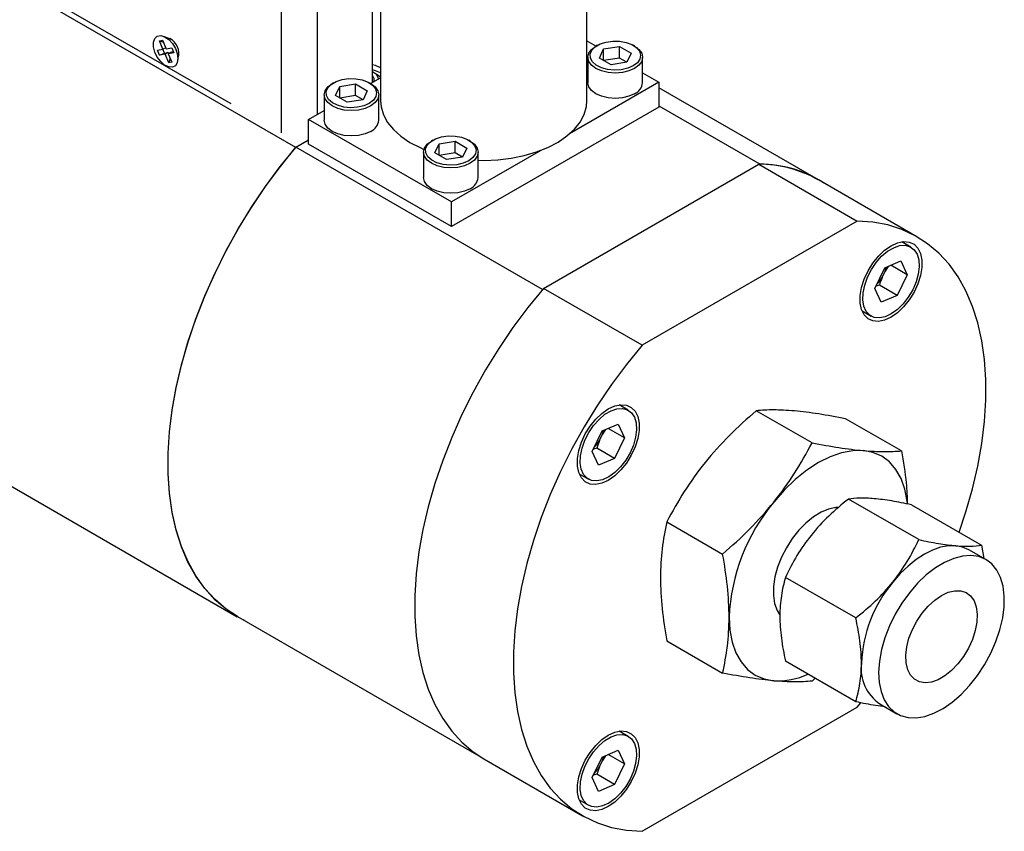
# Model space of a CAD drawing. Header units: inches. Extents: x 7.8 to 27.2, y 2.2 to 17.8.
# Tile 9 of 11: x 24.8 to 27.2, y 13.8 to 15.8. Entities that reach past the tile are written whole.
import ezdxf

# ---------------------------------------------------------------- set-up
doc = ezdxf.new("R2010")
doc.units = ezdxf.units.IN
doc.header["$MEASUREMENT"] = 0

msp = doc.modelspace()

# ---------------------------------------------------------------- linework, layer by layer
at = {"color": 8, "linetype": 'Continuous', "lineweight": 25}
for p, q in [((25.4084, 15.5663), (25.4088, 17.0796)), ((25.4968, 15.6125), (25.4972, 17.0797))]:
    msp.add_line(p, q, dxfattribs=at)
at = {"color": 7, "linetype": 'Continuous', "lineweight": 25}
for p, q in [((25.4434, 15.5302), (23.773, 16.4944)), ((25.6529, 16.2137), (25.6529, 15.6457)), ((26.1629, 15.6457), (26.1629, 16.2137)), ((25.6328, 15.691), (25.6329, 16.0121)), ((24.823, 15.9044), (25.2827, 15.6388)), ((25.1062, 15.7942), (25.1142, 15.7956)), ((25.1142, 15.7956), (25.1232, 15.7745)), ((25.1355, 15.7975), (25.1175, 15.805)), ((25.1333, 15.799), (25.1327, 15.7987)), ((25.1014, 15.7707), (25.1152, 15.7731)), ((25.1152, 15.7731), (25.1062, 15.7942)), ((25.1062, 15.7942), (25.1164, 15.7905)), ((25.1189, 15.7634), (25.1148, 15.7731)), ((25.1221, 15.7771), (25.1152, 15.7731)), ((25.1232, 15.7745), (25.137, 15.777)), ((25.137, 15.777), (25.1422, 15.7647)), ((26.1629, 15.7945), (26.1858, 15.7813)), ((26.189, 15.7831), (26.1854, 15.7811)), ((26.1939, 15.7515), (26.2044, 15.7742)), ((26.2044, 15.7742), (26.2437, 15.7803)), ((26.2044, 15.7454), (26.2044, 15.7742)), ((26.2437, 15.7803), (26.2725, 15.7637)), ((26.2437, 15.7515), (26.2437, 15.7803)), ((26.2809, 15.7811), (26.2774, 15.7831)), ((25.1067, 15.7585), (25.1014, 15.7707)), ((25.1067, 15.7585), (25.1189, 15.7634)), ((25.1204, 15.7609), (25.1067, 15.7585)), ((25.1189, 15.7634), (25.1275, 15.765)), ((25.1275, 15.765), (25.1204, 15.7609)), ((25.1294, 15.7398), (25.1204, 15.7609)), ((25.1275, 15.765), (25.1286, 15.7624)), ((25.1355, 15.7664), (25.1284, 15.7623)), ((25.1422, 15.7647), (25.1284, 15.7623)), ((25.1284, 15.7623), (25.1374, 15.7412)), ((25.133, 15.7515), (25.1294, 15.7398)), ((25.1355, 15.7664), (25.1411, 15.7674)), ((25.1519, 15.7454), (25.1545, 15.7647)), ((25.1541, 15.7617), (25.1547, 15.762)), ((26.1657, 15.7535), (26.1657, 15.6906)), ((26.2226, 15.7349), (26.1939, 15.7515)), ((26.2437, 15.7515), (26.2044, 15.7454)), ((26.262, 15.741), (26.2437, 15.7515)), ((26.2725, 15.7637), (26.262, 15.741)), ((26.3007, 15.6906), (26.3007, 15.7535)), ((25.1374, 15.7412), (25.1294, 15.7398)), ((26.262, 15.741), (26.2226, 15.7349)), ((25.6283, 15.6884), (25.6529, 15.7026)), ((25.6467, 15.7094), (25.6355, 15.7158)), ((25.6467, 15.7094), (25.6529, 15.7051)), ((26.3007, 15.7149), (26.341, 15.6917)), ((25.5367, 15.6902), (25.5331, 15.6882)), ((25.5416, 15.6586), (25.5521, 15.6813)), ((25.5521, 15.6813), (25.5914, 15.6874)), ((25.5521, 15.6526), (25.5521, 15.6813)), ((25.5914, 15.6874), (25.6202, 15.6708)), ((25.5914, 15.6586), (25.5914, 15.6874)), ((25.6286, 15.6882), (25.6251, 15.6902)), ((26.341, 15.6917), (26.1202, 15.5642)), ((26.341, 15.6917), (26.341, 15.6304)), ((26.7355, 15.4505), (26.341, 15.6782)), ((25.5134, 15.6606), (25.5134, 15.5978)), ((25.5703, 15.642), (25.5416, 15.6586)), ((25.5914, 15.6586), (25.5521, 15.6526)), ((25.6097, 15.6481), (25.5914, 15.6586)), ((25.6202, 15.6708), (25.6097, 15.6481)), ((25.6484, 15.5978), (25.6484, 15.6606)), ((25.6097, 15.6481), (25.5703, 15.642)), ((26.341, 15.6304), (25.8284, 15.3345)), ((26.341, 15.6334), (26.5909, 15.4891)), ((25.4748, 15.5998), (25.5134, 15.6221)), ((25.8284, 15.3957), (25.4748, 15.5998)), ((25.4748, 15.5386), (25.4748, 15.5998)), ((25.4748, 15.5483), (25.4434, 15.5302)), ((25.4437, 15.5308), (25.4748, 15.5488)), ((26.0533, 15.1789), (25.4437, 15.5308)), ((25.8284, 15.3345), (25.4748, 15.5386)), ((25.7824, 15.5484), (25.7789, 15.5463)), ((25.7873, 15.5168), (25.7978, 15.5395)), ((25.7978, 15.5395), (25.8371, 15.5456)), ((25.7978, 15.5107), (25.7978, 15.5395)), ((25.8371, 15.5456), (25.8659, 15.529)), ((25.8371, 15.5168), (25.8371, 15.5456)), ((25.8659, 15.529), (25.8554, 15.5063)), ((25.8743, 15.5463), (25.8708, 15.5484)), ((25.7591, 15.5188), (25.7591, 15.4559)), ((25.8161, 15.5002), (25.7873, 15.5168)), ((25.8371, 15.5168), (25.7978, 15.5107)), ((25.8554, 15.5063), (25.8161, 15.5002)), ((26.0492, 15.5232), (25.8284, 15.3957)), ((25.8554, 15.5063), (25.8371, 15.5168)), ((25.8941, 15.4559), (25.8941, 15.5188)), ((26.0557, 15.1818), (26.5878, 15.489)), ((26.5878, 15.489), (26.8314, 15.3483)), ((26.5909, 15.4891), (26.5905, 15.4889)), ((26.9787, 15.3096), (26.7351, 15.4503)), ((25.8284, 15.3345), (25.8284, 15.3957)), ((23.6284, 15.334), (25.2987, 14.3697)), ((26.8314, 15.3483), (26.2993, 15.0412)), ((26.9639, 15.2839), (26.9411, 15.297)), ((26.8993, 15.2327), (26.9391, 15.2496)), ((26.9074, 15.2361), (26.9001, 15.2242)), ((26.9545, 15.2155), (26.914, 15.2389)), ((26.9391, 15.2496), (26.9545, 15.2155)), ((26.8748, 15.1817), (26.8993, 15.2327)), ((26.8927, 15.2088), (26.9001, 15.2242)), ((26.9545, 15.2155), (26.93, 15.1646)), ((26.8859, 15.1901), (26.8776, 15.1875)), ((26.93, 15.1646), (26.8859, 15.1901)), ((26.2993, 15.0412), (26.0557, 15.1818)), ((26.8902, 15.1477), (26.8748, 15.1817)), ((26.93, 15.1646), (26.8902, 15.1477)), ((26.8431, 15.1263), (26.8655, 15.1134)), ((26.2652, 14.8806), (26.2426, 14.8936)), ((26.7195, 14.7997), (26.5817, 14.8793)), ((26.2007, 14.8294), (26.2405, 14.8463)), ((26.2405, 14.8463), (26.2559, 14.8122)), ((26.9405, 14.78), (26.8026, 14.8595)), ((26.1762, 14.7784), (26.2007, 14.8294)), ((26.2088, 14.8328), (26.2015, 14.8209)), ((26.2559, 14.8122), (26.2154, 14.8356)), ((26.1941, 14.8055), (26.2015, 14.8209)), ((26.2559, 14.8122), (26.2314, 14.7613)), ((26.1915, 14.7444), (26.1762, 14.7784)), ((26.1873, 14.7868), (26.179, 14.7842)), ((26.2314, 14.7613), (26.1873, 14.7868)), ((26.2314, 14.7613), (26.1915, 14.7444)), ((26.1442, 14.7232), (26.1668, 14.7101)), ((26.9832, 14.5603), (26.8094, 14.6606)), ((26.965, 14.6467), (27.1387, 14.5464)), ((26.3607, 14.6044), (26.4985, 14.5248)), ((27.1495, 14.5109), (27.1071, 14.5354)), ((27.1387, 14.5464), (27.1445, 14.5137)), ((26.8276, 14.3668), (26.6539, 14.4671)), ((25.2991, 14.3704), (25.8961, 14.0258)), ((26.3607, 14.3097), (26.4985, 14.2302)), ((26.8276, 14.1593), (26.6539, 14.2596)), ((26.727, 14.2174), (26.7195, 14.2104)), ((26.2993, 13.8389), (26.8314, 14.146)), ((26.8314, 14.146), (26.8403, 14.1565)), ((26.8871, 14.1543), (26.9295, 14.1298)), ((26.2652, 14.0738), (26.2429, 14.0867)), ((26.1762, 13.9717), (26.2007, 14.0226)), ((26.2007, 14.0226), (26.2405, 14.0395)), ((26.2088, 14.026), (26.2015, 14.0142)), ((26.2559, 14.0055), (26.2154, 14.0289)), ((26.2405, 14.0395), (26.2559, 14.0055)), ((25.9084, 14.0182), (26.152, 13.8776)), ((26.1941, 13.9988), (26.2015, 14.0142)), ((26.2559, 14.0055), (26.2314, 13.9546)), ((26.1915, 13.9377), (26.1762, 13.9717)), ((26.1873, 13.98), (26.179, 13.9774)), ((26.2314, 13.9546), (26.1873, 13.98)), ((26.2314, 13.9546), (26.1915, 13.9377)), ((26.1441, 13.9165), (26.1668, 13.9033))]:
    msp.add_line(p, q, dxfattribs=at)
at = {"color": 7, "linetype": 'Continuous', "lineweight": 25, "flags": 128}
for points in [[(25.1384, 15.7287), (25.1293, 15.7294), (25.1193, 15.7342), (25.1096, 15.7426), (25.1012, 15.7538), (25.0951, 15.7664), (25.0918, 15.7793), (25.0918, 15.7908), (25.0951, 15.7999), (25.1012, 15.8054), (25.1096, 15.8069), (25.1193, 15.8042), (25.1293, 15.7974), (25.1384, 15.7875), (25.1458, 15.7754), (25.1506, 15.7625), (25.1522, 15.7502), (25.1506, 15.7397), (25.1458, 15.7323), (25.1384, 15.7287)], [(25.1231, 15.8026), (25.1239, 15.8025), (25.1324, 15.7996)], [(26.2809, 15.726), (26.2669, 15.7198), (26.2507, 15.7159), (26.2332, 15.7145), (26.2157, 15.7159), (26.1994, 15.7198), (26.1855, 15.726), (26.1747, 15.734), (26.168, 15.7434), (26.1657, 15.7535), (26.168, 15.7636), (26.1747, 15.773), (26.1854, 15.7811)], [(26.2774, 15.7321), (26.2638, 15.7261), (26.248, 15.7225), (26.231, 15.7215), (26.2143, 15.7232), (26.1989, 15.7274), (26.1861, 15.7339), (26.1767, 15.7421), (26.1716, 15.7515), (26.171, 15.7613), (26.175, 15.7708), (26.1834, 15.7794), (26.1954, 15.7863), (26.2103, 15.7912), (26.2268, 15.7935), (26.2438, 15.7932), (26.26, 15.7902), (26.2743, 15.7848), (26.2854, 15.7774), (26.2928, 15.7685), (26.2956, 15.7588), (26.2939, 15.7491), (26.2877, 15.7399), (26.2774, 15.7321)], [(26.2809, 15.7811), (26.2916, 15.773), (26.2984, 15.7636), (26.3007, 15.7535), (26.2984, 15.7434), (26.2916, 15.734), (26.2809, 15.726)], [(25.6529, 15.7275), (25.6401, 15.733), (25.6328, 15.7351)], [(25.6529, 15.7146), (25.6401, 15.7201), (25.6328, 15.7222)], [(25.6251, 15.6392), (25.6115, 15.6333), (25.5957, 15.6297), (25.5787, 15.6287), (25.562, 15.6303), (25.5466, 15.6346), (25.5338, 15.641), (25.5244, 15.6492), (25.5193, 15.6586), (25.5187, 15.6684), (25.5227, 15.678), (25.5311, 15.6865), (25.5431, 15.6935), (25.5579, 15.6983), (25.5745, 15.7006), (25.5915, 15.7003), (25.6077, 15.6973), (25.622, 15.6919), (25.6331, 15.6845), (25.6404, 15.6756), (25.6433, 15.666), (25.6416, 15.6562), (25.6354, 15.647), (25.6251, 15.6392)], [(25.6286, 15.6331), (25.6146, 15.6269), (25.5983, 15.623), (25.5809, 15.6217), (25.5634, 15.623), (25.5471, 15.6269), (25.5331, 15.6331), (25.5224, 15.6412), (25.5157, 15.6506), (25.5134, 15.6606), (25.5157, 15.6707), (25.5224, 15.6801), (25.5331, 15.6882)], [(25.6286, 15.6882), (25.6393, 15.6801), (25.6461, 15.6707), (25.6484, 15.6606), (25.6461, 15.6506), (25.6393, 15.6412), (25.6286, 15.6331)], [(26.2809, 15.6631), (26.2669, 15.6569), (26.2507, 15.653), (26.2332, 15.6517), (26.2157, 15.653), (26.1994, 15.6569), (26.1855, 15.6631), (26.1747, 15.6712), (26.168, 15.6806), (26.1657, 15.6906)], [(25.6529, 15.6457), (25.6543, 15.6305), (25.6601, 15.6111), (25.6703, 15.5923), (25.6847, 15.5745), (25.7032, 15.558), (25.7253, 15.543), (25.7506, 15.5299), (25.7602, 15.5257)], [(25.8941, 15.4987), (25.9089, 15.4985), (25.9428, 15.4999), (25.9762, 15.5039), (26.0083, 15.5104), (26.0387, 15.5194), (26.0667, 15.5305), (26.0919, 15.5438), (26.1138, 15.5589), (26.132, 15.5755), (26.1462, 15.5933), (26.1562, 15.6121), (26.1617, 15.6315), (26.1629, 15.6457)], [(25.6286, 15.5702), (25.6146, 15.564), (25.5983, 15.5601), (25.5809, 15.5588), (25.5634, 15.5601), (25.5471, 15.564), (25.5331, 15.5702), (25.5224, 15.5783), (25.5157, 15.5877), (25.5134, 15.5978)], [(25.8708, 15.4974), (25.8572, 15.4914), (25.8414, 15.4878), (25.8245, 15.4868), (25.8077, 15.4885), (25.7923, 15.4927), (25.7795, 15.4992), (25.7702, 15.5074), (25.765, 15.5167), (25.7644, 15.5266), (25.7685, 15.5361), (25.7768, 15.5447), (25.7888, 15.5516), (25.8037, 15.5564), (25.8202, 15.5588), (25.8372, 15.5584), (25.8534, 15.5555), (25.8677, 15.5501), (25.8789, 15.5427), (25.8862, 15.5338), (25.8891, 15.5241), (25.8873, 15.5143), (25.8811, 15.5052), (25.8708, 15.4974)], [(25.3168, 14.3602), (25.3013, 14.3683), (25.2711, 14.388), (25.2435, 14.4116), (25.2185, 14.4391), (25.1963, 14.4702), (25.177, 14.5049), (25.1608, 14.5428), (25.1477, 14.5839), (25.1378, 14.6277), (25.1312, 14.6742), (25.1279, 14.7231), (25.1279, 14.7739), (25.1312, 14.8266), (25.1378, 14.8807), (25.1477, 14.936), (25.1608, 14.9922), (25.177, 15.0488), (25.1963, 15.1057), (25.2185, 15.1625), (25.2435, 15.2188), (25.2711, 15.2744), (25.3013, 15.3289), (25.3338, 15.382), (25.3684, 15.4335), (25.405, 15.483), (25.4434, 15.5302)], [(25.2991, 14.3704), (25.2715, 14.3886), (25.2438, 14.4123), (25.2188, 14.4397), (25.1967, 14.4709), (25.1774, 14.5055), (25.1612, 14.5435), (25.1481, 14.5845), (25.1382, 14.6284), (25.1316, 14.6749), (25.1283, 14.7237), (25.1283, 14.7746), (25.1316, 14.8273), (25.1382, 14.8814), (25.1481, 14.9367), (25.1612, 14.9928), (25.1774, 15.0495), (25.1967, 15.1064), (25.2188, 15.1632), (25.2438, 15.2195), (25.2715, 15.2751), (25.3017, 15.3296), (25.3342, 15.3827), (25.3688, 15.4341), (25.4054, 15.4836), (25.4437, 15.5308)], [(25.8743, 15.4912), (25.8603, 15.485), (25.8441, 15.4812), (25.8266, 15.4798), (25.8091, 15.4812), (25.7928, 15.485), (25.7789, 15.4912), (25.7681, 15.4993), (25.7614, 15.5087), (25.7591, 15.5188), (25.7614, 15.5289), (25.7681, 15.5383), (25.7789, 15.5463)], [(25.8743, 15.5463), (25.8851, 15.5383), (25.8918, 15.5289), (25.8941, 15.5188), (25.8918, 15.5087), (25.8851, 15.4993), (25.8743, 15.4912)], [(25.8743, 15.4284), (25.8603, 15.4222), (25.8441, 15.4183), (25.8266, 15.417), (25.8091, 15.4183), (25.7928, 15.4222), (25.7789, 15.4284), (25.7681, 15.4364), (25.7614, 15.4458), (25.7591, 15.4559)], [(27.0829, 14.5786), (27.1, 14.629), (27.1163, 14.686), (27.1295, 14.7424), (27.1395, 14.798), (27.1462, 14.8524), (27.1495, 14.9053), (27.1495, 14.9564), (27.1462, 15.0055), (27.1395, 15.0522), (27.1295, 15.0962), (27.1163, 15.1374), (27.1, 15.1754), (27.0805, 15.2101), (27.0581, 15.2413), (27.0329, 15.2688), (27.005, 15.2924), (26.9746, 15.312), (26.9418, 15.3274), (26.9069, 15.3387), (26.87, 15.3457), (26.8314, 15.3483)], [(26.9148, 15.1104), (26.8988, 15.1031), (26.8836, 15.1001), (26.8698, 15.1013), (26.8579, 15.1068), (26.8485, 15.1163), (26.8419, 15.1295), (26.8386, 15.1456), (26.8386, 15.1641), (26.8419, 15.1841), (26.8485, 15.2047), (26.8579, 15.2251), (26.8698, 15.2444), (26.8836, 15.2616), (26.8988, 15.2761), (26.9148, 15.2872), (26.9307, 15.2945), (26.9459, 15.2975), (26.9598, 15.2963), (26.9717, 15.2908), (26.9811, 15.2813), (26.9876, 15.2682), (26.9909, 15.252), (26.9909, 15.2335), (26.9876, 15.2135), (26.9811, 15.1929), (26.9717, 15.1725), (26.9598, 15.1533), (26.9459, 15.136), (26.9307, 15.1215), (26.9148, 15.1104)], [(26.979, 15.2665), (26.9832, 15.2522), (26.9842, 15.2354), (26.9819, 15.217), (26.9766, 15.1976), (26.9683, 15.1783), (26.9575, 15.16), (26.9447, 15.1435), (26.9305, 15.1295), (26.9155, 15.1188), (26.9006, 15.1118), (26.8862, 15.1089), (26.8732, 15.1101), (26.8622, 15.1155), (26.8536, 15.1248), (26.8478, 15.1376), (26.8452, 15.1532), (26.8458, 15.1709), (26.8497, 15.1899), (26.8566, 15.2094), (26.8662, 15.2283), (26.878, 15.2458), (26.8916, 15.2612), (26.9063, 15.2736), (26.9213, 15.2825), (26.936, 15.2875), (26.9498, 15.2883), (26.9619, 15.2849), (26.9718, 15.2775), (26.979, 15.2665)], [(26.0557, 15.1818), (26.0171, 15.1345), (25.9802, 15.085), (25.9453, 15.0334), (25.9125, 14.9801), (25.8821, 14.9254), (25.8542, 14.8696), (25.829, 14.813), (25.8066, 14.756), (25.7872, 14.6988), (25.7708, 14.6419), (25.7576, 14.5854), (25.7476, 14.5299), (25.7409, 14.4755), (25.7376, 14.4225), (25.7376, 14.3714), (25.7409, 14.3224), (25.7476, 14.2757), (25.7576, 14.2316), (25.7708, 14.1905), (25.7872, 14.1524), (25.8066, 14.1177), (25.829, 14.0865), (25.8542, 14.0591), (25.8821, 14.0355), (25.9084, 14.0182)], [(26.2993, 15.0412), (26.2607, 14.9939), (26.2238, 14.9444), (26.1889, 14.8928), (26.1561, 14.8395), (26.1257, 14.7848), (26.0978, 14.729), (26.0726, 14.6724), (26.0502, 14.6153), (26.0307, 14.5582), (26.0144, 14.5012), (26.0012, 14.4448), (25.9912, 14.3892), (25.9845, 14.3348), (25.9812, 14.2819), (25.9812, 14.2308), (25.9845, 14.1818), (25.9912, 14.1351), (26.0012, 14.091), (26.0144, 14.0498), (26.0307, 14.0118), (26.0502, 13.9771), (26.0726, 13.9459), (26.0978, 13.9184), (26.1257, 13.8948), (26.1561, 13.8753), (26.1889, 13.8598), (26.2238, 13.8485), (26.2607, 13.8416), (26.2993, 13.8389)], [(26.2159, 14.707), (26.2, 14.6997), (26.1848, 14.6967), (26.1709, 14.6979), (26.159, 14.7034), (26.1496, 14.7129), (26.1431, 14.726), (26.1398, 14.7422), (26.1398, 14.7607), (26.1431, 14.7807), (26.1496, 14.8013), (26.159, 14.8217), (26.1709, 14.8409), (26.1848, 14.8582), (26.2, 14.8727), (26.2159, 14.8838), (26.2319, 14.8911), (26.2471, 14.8941), (26.2609, 14.8929), (26.2728, 14.8874), (26.2822, 14.8779), (26.2887, 14.8647), (26.2921, 14.8486), (26.2921, 14.8301), (26.2887, 14.8101), (26.2822, 14.7895), (26.2728, 14.7691), (26.2609, 14.7498), (26.2471, 14.7326), (26.2319, 14.7181), (26.2159, 14.707)], [(26.2804, 14.8632), (26.2846, 14.8489), (26.2856, 14.8321), (26.2833, 14.8137), (26.2779, 14.7943), (26.2696, 14.775), (26.2589, 14.7567), (26.2461, 14.7402), (26.2319, 14.7262), (26.2169, 14.7155), (26.2019, 14.7085), (26.1876, 14.7056), (26.1746, 14.7068), (26.1636, 14.7122), (26.155, 14.7215), (26.1492, 14.7343), (26.1466, 14.7499), (26.1472, 14.7676), (26.1511, 14.7866), (26.1579, 14.8061), (26.1675, 14.825), (26.1794, 14.8425), (26.193, 14.8579), (26.2076, 14.8703), (26.2227, 14.8792), (26.2374, 14.8842), (26.2512, 14.885), (26.2633, 14.8816), (26.2731, 14.8742), (26.2804, 14.8632)], [(26.8459, 14.7806), (26.82, 14.7804), (26.7926, 14.7754), (26.7643, 14.7655), (26.7354, 14.751), (26.7066, 14.7322), (26.6782, 14.7093), (26.6509, 14.6828), (26.6249, 14.6531)], [(26.9551, 14.65), (26.9545, 14.6556), (26.9489, 14.6851), (26.9396, 14.7114), (26.9268, 14.7339), (26.9107, 14.7524), (26.8917, 14.7665), (26.87, 14.776), (26.8459, 14.7806)], [(26.7846, 14.6398), (26.7785, 14.6395), (26.7605, 14.6358), (26.7417, 14.6281), (26.7228, 14.6166), (26.7043, 14.6015), (26.6866, 14.5835), (26.6704, 14.5629), (26.656, 14.5404), (26.6439, 14.5167), (26.6345, 14.4923), (26.6279, 14.468), (26.6245, 14.4445), (26.6242, 14.4225), (26.6271, 14.4026), (26.6332, 14.3854), (26.6391, 14.3753)], [(27.0748, 14.5453), (27.0566, 14.5452), (27.0373, 14.5416), (27.0174, 14.5347), (26.9971, 14.5245), (26.9768, 14.5112), (26.9568, 14.4951), (26.9375, 14.4764), (26.9193, 14.4555)], [(27.1071, 14.5354), (27.0918, 14.542), (27.0748, 14.5453)], [(27.1742, 14.3083), (27.1841, 14.3376), (27.1909, 14.3666), (27.1945, 14.3945), (27.1948, 14.4209), (27.1917, 14.4451), (27.1855, 14.4667), (27.1761, 14.4852), (27.1638, 14.5001), (27.1488, 14.5112), (27.1315, 14.5183), (27.1123, 14.5211), (27.0915, 14.5197), (27.0696, 14.514), (27.0471, 14.5041), (27.0244, 14.4904), (27.002, 14.473), (26.9804, 14.4524), (26.9601, 14.429), (26.9414, 14.4032), (26.9249, 14.3757), (26.9108, 14.347), (26.8994, 14.3177), (26.8911, 14.2885), (26.8859, 14.26), (26.8839, 14.2327), (26.8853, 14.2073), (26.89, 14.1844), (26.8978, 14.1643), (26.9087, 14.1476), (26.9224, 14.1345), (26.9385, 14.1254), (26.9568, 14.1204), (26.9769, 14.1197), (26.9983, 14.1233), (27.0206, 14.1311), (27.0433, 14.1429), (27.0659, 14.1585), (27.0879, 14.1776), (27.1089, 14.1997), (27.1285, 14.2243), (27.1461, 14.251), (27.1614, 14.2792), (27.1742, 14.3083)], [(27.116, 14.3135), (27.1063, 14.2921), (27.0941, 14.2716), (27.08, 14.253), (27.0644, 14.2368), (27.0479, 14.2236), (27.0311, 14.2139), (27.0146, 14.208), (26.999, 14.2062), (26.9849, 14.2086), (26.9727, 14.2149), (26.9629, 14.2251), (26.956, 14.2387), (26.952, 14.2553), (26.9512, 14.2742), (26.9536, 14.2948), (26.9591, 14.3163), (26.9675, 14.338), (26.9785, 14.359), (26.9917, 14.3786), (27.0066, 14.3961), (27.0228, 14.4109), (27.0395, 14.4224), (27.0562, 14.4302), (27.0723, 14.4341), (27.0873, 14.4338), (27.1005, 14.4294), (27.1115, 14.4211), (27.1199, 14.4091), (27.1254, 14.394), (27.1278, 14.3762), (27.127, 14.3563), (27.123, 14.3352), (27.116, 14.3135)], [(26.5145, 14.3683), (26.5164, 14.3361), (26.522, 14.3066), (26.5313, 14.2804), (26.5441, 14.2578), (26.5601, 14.2393), (26.5792, 14.2252), (26.6009, 14.2158), (26.6249, 14.2111)], [(26.2159, 13.9), (26.2, 13.8928), (26.1848, 13.8897), (26.1709, 13.8909), (26.159, 13.8964), (26.1496, 13.9059), (26.1431, 13.9191), (26.1398, 13.9352), (26.1398, 13.9537), (26.1431, 13.9737), (26.1496, 13.9943), (26.159, 14.0147), (26.1709, 14.034), (26.1848, 14.0512), (26.2, 14.0657), (26.2159, 14.0768), (26.2319, 14.0841), (26.2471, 14.0872), (26.2609, 14.0859), (26.2728, 14.0804), (26.2822, 14.0709), (26.2887, 14.0578), (26.2921, 14.0416), (26.2921, 14.0231), (26.2887, 14.0031), (26.2822, 13.9825), (26.2728, 13.9621), (26.2609, 13.9429), (26.2471, 13.9256), (26.2319, 13.9111), (26.2159, 13.9)], [(26.2804, 14.0564), (26.2846, 14.0422), (26.2856, 14.0254), (26.2833, 14.0069), (26.2779, 13.9876), (26.2696, 13.9683), (26.2589, 13.9499), (26.2461, 13.9334), (26.2319, 13.9195), (26.2169, 13.9087), (26.2019, 13.9017), (26.1876, 13.8988), (26.1746, 13.9001), (26.1636, 13.9055), (26.155, 13.9148), (26.1492, 13.9275), (26.1466, 13.9431), (26.1472, 13.9609), (26.1511, 13.9799), (26.1579, 13.9993), (26.1675, 14.0182), (26.1794, 14.0358), (26.193, 14.0511), (26.2076, 14.0635), (26.2227, 14.0724), (26.2374, 14.0774), (26.2512, 14.0782), (26.2633, 14.0749), (26.2731, 14.0675), (26.2804, 14.0564)]]:
    msp.add_lwpolyline(points, dxfattribs=at)
at = {"color": 7, "linetype": 'Continuous', "lineweight": 25}
for centre, radius, start, end in [((25.1138, 15.7634), 0.0407, 342.8601, 62.7557), ((25.6246, 15.695), 0.0237, 11.4963, 69.8584), ((25.6249, 15.6986), 0.0121, 329.2115, 49.214), ((26.267, 15.694), 0.0339, 294.3096, 354.3702), ((25.6147, 15.6011), 0.0339, 294.3096, 354.3702), ((26.5881, 15.1905), 0.2984, 60.4964, 90.0704), ((26.5896, 15.1951), 0.2941, 57.4452, 89.7487), ((25.8604, 15.4592), 0.0339, 294.3096, 354.3702), ((26.832, 15.2489), 0.0724, 340.0881, 348.2838), ((26.8237, 15.2506), 0.0807, 314.5819, 328.7827), ((26.1334, 14.8456), 0.0724, 340.0881, 348.2838), ((26.1251, 14.8473), 0.0807, 314.5819, 328.7827), ((26.9936, 14.3462), 0.4797, 140.2279, 177.3607), ((27.1788, 14.2395), 0.3377, 140.2279, 177.3607), ((26.9458, 14.2415), 0.1051, 172.6245, 236.0633), ((26.6341, 14.3903), 0.1794, 267.079, 294.8668), ((26.1334, 14.0388), 0.0724, 340.0881, 348.2838), ((26.1251, 14.0406), 0.0807, 314.5819, 328.7827)]:
    msp.add_arc(centre, radius, start, end, dxfattribs=at)
for points in [[(26.8927, 15.2088), (26.8901, 15.2027), (26.8879, 15.1964), (26.8859, 15.1901)], [(26.1941, 14.8055), (26.1915, 14.7994), (26.1893, 14.7931), (26.1873, 14.7868)], [(26.1941, 13.9988), (26.1915, 13.9927), (26.1893, 13.9864), (26.1873, 13.98)]]:
    msp.add_open_spline(points, degree=3, dxfattribs=at)
for points, knots in [([(26.5817, 14.8793), (26.5586, 14.8595), (26.5363, 14.8391), (26.494, 14.7965), (26.4739, 14.7743), (26.4552, 14.751)], [0, 0, 0, 0, 0.5, 0.5, 1, 1, 1, 1]), ([(26.6762, 14.8786), (26.6575, 14.8803), (26.6405, 14.8811), (26.6092, 14.8812), (26.5949, 14.8805), (26.5817, 14.8793)], [0, 0, 0, 0, 0.5, 0.5, 1, 1, 1, 1]), ([(26.8026, 14.8595), (26.7796, 14.864), (26.7573, 14.8679), (26.715, 14.8744), (26.6949, 14.8769), (26.6762, 14.8786)], [0, 0, 0, 0, 0.5, 0.5, 1, 1, 1, 1]), ([(26.6249, 14.6531), (26.6436, 14.6763), (26.6607, 14.7003), (26.692, 14.7492), (26.7062, 14.7743), (26.7195, 14.7997)], [0, 0, 0, 0, 0.5, 0.5, 1, 1, 1, 1]), ([(26.7195, 14.7997), (26.7426, 14.7953), (26.7648, 14.7913), (26.8072, 14.7848), (26.8272, 14.7823), (26.8459, 14.7806)], [0, 0, 0, 0, 0.5, 0.5, 1, 1, 1, 1]), ([(26.8459, 14.7806), (26.8646, 14.779), (26.8817, 14.7782), (26.9129, 14.7781), (26.9272, 14.7788), (26.9405, 14.78)], [0, 0, 0, 0, 0.5, 0.5, 1, 1, 1, 1]), ([(26.9405, 14.78), (26.9451, 14.7532), (26.9528, 14.7081), (26.9544, 14.6658), (26.955, 14.6486)], [0, 0, 0, 0, 0.594468, 1, 1, 1, 1]), ([(26.4552, 14.751), (26.4365, 14.7278), (26.4195, 14.7038), (26.3882, 14.6549), (26.374, 14.6298), (26.3607, 14.6044)], [0, 0, 0, 0, 0.5, 0.5, 1, 1, 1, 1]), ([(26.4985, 14.5248), (26.5216, 14.5446), (26.5439, 14.565), (26.5862, 14.6076), (26.6062, 14.6298), (26.6249, 14.6531)], [0, 0, 0, 0, 0.5, 0.5, 1, 1, 1, 1]), ([(26.8094, 14.6606), (26.7925, 14.6472), (26.7762, 14.6333), (26.7455, 14.6039), (26.731, 14.5883), (26.7178, 14.5718)], [0, 0, 0, 0, 0.5, 0.5, 1, 1, 1, 1]), ([(26.8733, 14.6616), (26.86, 14.6628), (26.8483, 14.6632), (26.8272, 14.6628), (26.8179, 14.6619), (26.8094, 14.6606)], [0, 0, 0, 0, 0.5, 0.5, 1, 1, 1, 1]), ([(26.965, 14.6467), (26.9481, 14.6502), (26.9318, 14.6534), (26.901, 14.6585), (26.8866, 14.6605), (26.8733, 14.6616)], [0, 0, 0, 0, 0.5, 0.5, 1, 1, 1, 1]), ([(26.3607, 14.6044), (26.3558, 14.583), (26.3518, 14.5609), (26.3463, 14.5151), (26.3448, 14.4912), (26.3448, 14.4663)], [0, 0, 0, 0, 0.5, 0.5, 1, 1, 1, 1]), ([(26.7178, 14.5718), (26.7045, 14.5553), (26.6927, 14.5383), (26.6717, 14.5033), (26.6623, 14.4853), (26.6539, 14.4671)], [0, 0, 0, 0, 0.5, 0.5, 1, 1, 1, 1]), ([(26.9193, 14.4555), (26.9326, 14.472), (26.9443, 14.4891), (26.9654, 14.5241), (26.9747, 14.542), (26.9832, 14.5603)], [0, 0, 0, 0, 0.5, 0.5, 1, 1, 1, 1]), ([(26.9832, 14.5603), (27.0001, 14.5567), (27.0164, 14.5535), (27.0471, 14.5484), (27.0616, 14.5465), (27.0748, 14.5453)], [0, 0, 0, 0, 0.5, 0.5, 1, 1, 1, 1]), ([(27.0748, 14.5453), (27.0881, 14.5441), (27.0999, 14.5437), (27.1209, 14.5442), (27.1303, 14.5451), (27.1387, 14.5464)], [0, 0, 0, 0, 0.5, 0.5, 1, 1, 1, 1]), ([(26.5145, 14.3683), (26.5145, 14.3932), (26.513, 14.4188), (26.5074, 14.4711), (26.5034, 14.4978), (26.4985, 14.5248)], [0, 0, 0, 0, 0.5, 0.5, 1, 1, 1, 1]), ([(26.3448, 14.4663), (26.3448, 14.4413), (26.3463, 14.4157), (26.3518, 14.3635), (26.3558, 14.3368), (26.3607, 14.3097)], [0, 0, 0, 0, 0.5, 0.5, 1, 1, 1, 1]), ([(26.6539, 14.4671), (26.6496, 14.4526), (26.6461, 14.4375), (26.6413, 14.4058), (26.64, 14.3891), (26.64, 14.3714)], [0, 0, 0, 0, 0.5, 0.5, 1, 1, 1, 1]), ([(26.8276, 14.3668), (26.8445, 14.3801), (26.8608, 14.394), (26.8916, 14.4235), (26.906, 14.439), (26.9193, 14.4555)], [0, 0, 0, 0, 0.5, 0.5, 1, 1, 1, 1]), ([(26.4985, 14.2302), (26.5034, 14.2516), (26.5074, 14.2736), (26.513, 14.3195), (26.5145, 14.3434), (26.5145, 14.3683)], [0, 0, 0, 0, 0.5, 0.5, 1, 1, 1, 1]), ([(26.64, 14.3714), (26.64, 14.3537), (26.6413, 14.3354), (26.6461, 14.2981), (26.6496, 14.279), (26.6539, 14.2596)], [0, 0, 0, 0, 0.5, 0.5, 1, 1, 1, 1]), ([(26.8415, 14.255), (26.8415, 14.2727), (26.8402, 14.291), (26.8353, 14.3283), (26.8318, 14.3474), (26.8276, 14.3668)], [0, 0, 0, 0, 0.5, 0.5, 1, 1, 1, 1]), ([(26.8276, 14.1593), (26.8318, 14.1738), (26.8353, 14.1889), (26.8402, 14.2206), (26.8415, 14.2373), (26.8415, 14.255)], [0, 0, 0, 0, 0.5, 0.5, 1, 1, 1, 1]), ([(26.6249, 14.2111), (26.6062, 14.2128), (26.5862, 14.2153), (26.5439, 14.2218), (26.5216, 14.2257), (26.4985, 14.2302)], [0, 0, 0, 0, 0.5, 0.5, 1, 1, 1, 1]), ([(26.7195, 14.2104), (26.7062, 14.2092), (26.692, 14.2085), (26.6607, 14.2086), (26.6436, 14.2094), (26.6249, 14.2111)], [0, 0, 0, 0, 0.5, 0.5, 1, 1, 1, 1]), ([(26.8999, 14.1469), (26.8923, 14.1478), (26.8706, 14.1504), (26.8446, 14.1558), (26.8276, 14.1593)], [0, 0, 0, 0, 0.347373, 1, 1, 1, 1])]:
    msp.add_open_spline(points, degree=3, knots=knots, dxfattribs=at)

doc.saveas('drawing.dxf')
